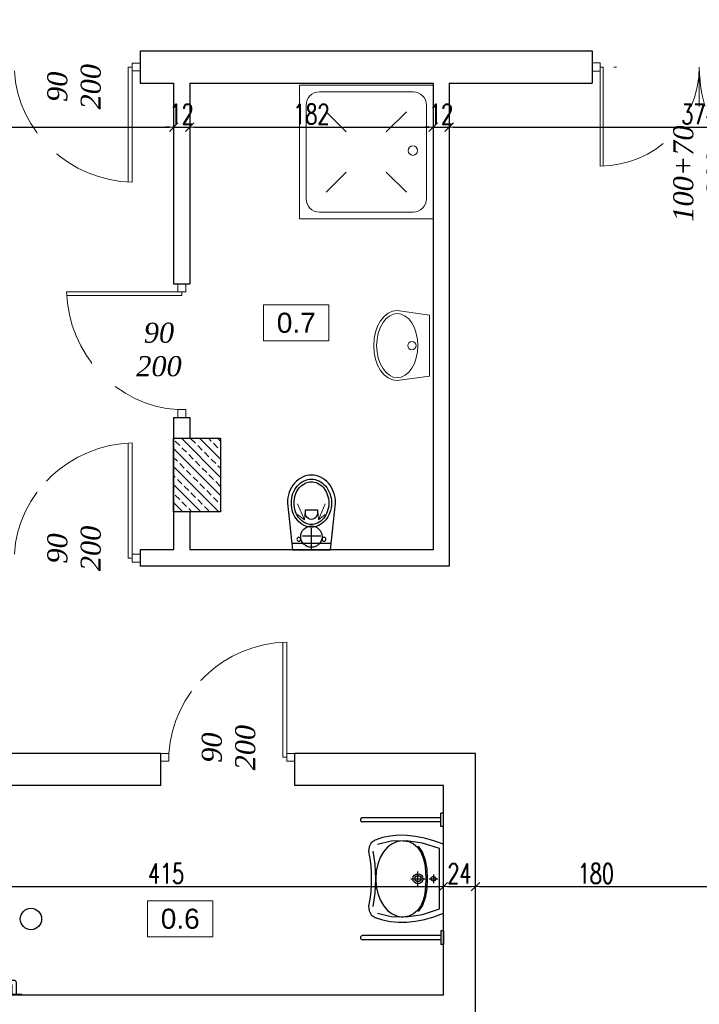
# Model space of a CAD drawing. Header units: millimetres. Extents: x 0 to 111311, y -48878 to -25280.
# Tile 139 of 244: x 89933 to 90441, y -31123 to -30387. Entities that reach past the tile are written whole.
import ezdxf

# ---------------------------------------------------------------- set-up
doc = ezdxf.new("R2010")
doc.units = ezdxf.units.MM
doc.layers.get('Defpoints').update_dxf_attribs({"color": 30})
for name, color, linetype, lineweight in [('J opisy', 7, 'Continuous', 9), ('J stolarka_okna', 144, 'Continuous', 0), ('J wymiary', 1, 'Continuous', 9), ('OPIS', 7, 'Continuous', 5), ('sciany', 252, 'Continuous', 30)]:
    doc.layers.add(name, color=color, linetype=linetype, lineweight=lineweight)
doc.styles.add('ADESK2', font='simplex', dxfattribs={"width": 0.7})
doc.styles.get("Standard").update_dxf_attribs({"font": 'arial.ttf'})
doc.dimstyles.new('1-100', dxfattribs={"dimscale": 1.5, "dimtxt": 10, "dimasz": 2, "dimexe": 1, "dimexo": 1, "dimgap": 1.5, "dimtad": 1, "dimdec": 0, "dimrnd": 0.5, "dimdsep": 46, "dimtxsty": 'ADESK2', "dimblk": 'wymiar', "dimcen": -1, "dimdle": 5, "dimse1": 1, "dimse2": 1, "dimclrd": 256, "dimclre": 256, "dimclrt": 256, "dimadec": 0, "dimazin": 0, "dimtfac": 1, "dimtdec": 0, "dimtix": 1, "dimtmove": 0, "dimatfit": 3, "dimfxl": 20, "dimfxlon": 1, "dimtolj": 1, "dimtzin": 0, "dimarcsym": 0})

# ---------------------------------------------------------------- blocks, each defined once
blk = doc.blocks.new('porecz2')
at = {"ltscale": 2}
for p, q in [((4667.32, -50.67), (4667.32, -61.87)), ((4667.72, -50.67), (4667.32, -50.67)), ((4667.72, -50.67), (4667.72, -61.87)), ((4656.72, -56.27), (4656.72, -86.87)), ((4667.32, -54.67), (4658.32, -54.67)), ((4667.32, -57.87), (4659.92, -57.87)), ((4659.92, -57.87), (4659.92, -85.27)), ((4667.72, -61.87), (4667.32, -61.87)), ((4667.32, -85.27), (4658.32, -85.27)), ((4667.32, -81.27), (4667.32, -92.47)), ((4667.72, -81.27), (4667.32, -81.27)), ((4667.72, -81.27), (4667.72, -92.47)), ((4667.32, -88.47), (4658.32, -88.47)), ((4667.72, -92.47), (4667.32, -92.47))]:
    blk.add_line(p, q, dxfattribs=at)
for centre, start, end in [((4658.32, -56.27), 90, 180), ((4658.32, -86.87), 90, 180), ((4658.32, -86.87), 180, 270)]:
    blk.add_arc(centre, 1.6, start, end, dxfattribs=at)
blk = doc.blocks.new('umywalka inwalid')
at = {"ltscale": 2}
for p, q in [((4637.55, -6.29), (4637.55, -8.29)), ((4647.55, -6.29), (4637.55, -6.29)), ((4647.55, -6.29), (4647.55, -8.29)), ((4725.62, -6.29), (4735.62, -6.29)), ((4725.62, -6.29), (4725.62, -8.29)), ((4735.62, -6.29), (4735.62, -8.29)), ((4647.55, -8.29), (4637.55, -8.29)), ((4640.95, -8.29), (4640.95, -66.69)), ((4644.15, -8.29), (4644.15, -66.69)), ((4725.62, -8.29), (4735.62, -8.29)), ((4729.02, -8.29), (4729.02, -66.69)), ((4732.22, -8.29), (4732.22, -66.69))]:
    blk.add_line(p, q, dxfattribs=at)
for points in [[(4686.59, -60.3), (4691.19, -60.32), (4696, -60.58), (4700.23, -61.01), (4703.05, -61.57), (4706.99, -62.3), (4710.58, -61.87), (4713.52, -60.25), (4715.47, -57.41), (4717.31, -51.79), (4718.5, -45.97), (4719.06, -39.93), (4718.98, -33.67), (4718.27, -27.18), (4716.94, -20.45), (4714.98, -13.49), (4712.4, -6.29), (4686.59, -6.29), (4660.78, -6.29), (4658.2, -13.49), (4656.24, -20.45), (4654.9, -27.18), (4654.19, -33.67), (4654.12, -39.93), (4654.67, -45.97), (4655.87, -51.79), (4657.7, -57.41), (4659.66, -60.25), (4662.6, -61.87), (4666.19, -62.3), (4670.13, -61.57), (4672.95, -61.01), (4677.17, -60.58), (4681.99, -60.32), (4686.59, -60.3)], [(4686.59, -12.01), (4687.27, -12.15), (4687.82, -12.52), (4688.2, -13.08), (4688.34, -13.76), (4688.2, -14.44), (4687.82, -15), (4687.27, -15.37), (4686.59, -15.51), (4685.91, -15.37), (4685.35, -15), (4684.98, -14.44), (4684.84, -13.76), (4684.98, -13.08), (4685.35, -12.52), (4685.91, -12.15), (4686.59, -12.01)], [(4686.59, -21.55), (4688.05, -21.84), (4689.24, -22.65), (4690.04, -23.84), (4690.34, -25.3), (4690.04, -26.76), (4689.24, -27.95), (4688.05, -28.76), (4686.59, -29.05), (4685.13, -28.76), (4683.94, -27.95), (4683.13, -26.76), (4682.84, -25.3), (4683.13, -23.84), (4683.94, -22.65), (4685.13, -21.84), (4686.59, -21.55)], [(4686.59, -23), (4687.48, -23.18), (4688.21, -23.67), (4688.71, -24.41), (4688.89, -25.3), (4688.71, -26.19), (4688.21, -26.93), (4687.48, -27.42), (4686.59, -27.6), (4685.69, -27.42), (4684.96, -26.93), (4684.47, -26.19), (4684.29, -25.3), (4684.47, -24.41), (4684.96, -23.67), (4685.69, -23.18), (4686.59, -23)]]:
    blk.add_lwpolyline(points, close=True)
for points in [[(4712.26, -55.57), (4714.72, -45.27), (4715.04, -34.03), (4713.18, -21.93), (4709.09, -9.09), (4686.59, -9.09), (4664.08, -9.09), (4660, -21.93), (4658.14, -34.03), (4658.45, -45.27), (4660.91, -55.57)], [(4683.34, -13.76), (4689.84, -13.76)], [(4686.59, -17.01), (4686.59, -10.51)], [(4658.14, -36.42), (4658.73, -32.12), (4660.42, -28.51), (4663.08, -25.55), (4666.59, -23.21), (4670.83, -21.46), (4675.67, -20.25), (4680.98, -19.55), (4686.65, -19.32), (4692.32, -19.55), (4697.64, -20.25), (4702.48, -21.46), (4706.72, -23.21), (4710.23, -25.55), (4712.89, -28.51), (4714.58, -32.12), (4715.17, -36.42)], [(4662.33, -25.03), (4666.84, -22), (4672.58, -19.91), (4679.28, -18.71), (4686.65, -18.32), (4694.03, -18.71), (4700.73, -19.91), (4706.47, -22), (4710.98, -25.03)], [(4686.59, -30.55), (4686.59, -20.05)], [(4691.93, -25.3), (4681.25, -25.3)], [(4658.14, -36.42), (4658.73, -40.7), (4660.41, -44.61), (4663.06, -48.09), (4666.55, -51.08), (4670.77, -53.51), (4675.6, -55.32), (4680.91, -56.46), (4686.57, -56.85), (4692.25, -56.46), (4697.57, -55.32), (4702.42, -53.51), (4706.68, -51.08), (4710.2, -48.09), (4712.88, -44.61), (4714.57, -40.7), (4715.17, -36.42)], [(4707.23, -58.79), (4702.52, -57.92), (4697.44, -57.36), (4692.1, -57.03), (4686.6, -56.81), (4681.11, -57.03), (4675.76, -57.36), (4670.68, -57.92), (4665.97, -58.79)]]:
    blk.add_lwpolyline(points)
for centre in [(4642.55, -66.69), (4730.62, -66.69)]:
    blk.add_arc(centre, 1.6, 180, 0, dxfattribs=at)
blk = doc.blocks.new('A$C39F352FF')
at = {"layer": 'J opisy'}
for p, q in [((0, 100), (0, 0)), ((100, 100), (0, 100)), ((100, 100), (100, 0)), ((85, 95), (15, 95)), ((5, 85), (5, 15)), ((95, 15), (95, 85)), ((35, 65), (20, 80)), ((80, 80), (65, 65)), ((35, 35), (20, 20)), ((80, 20), (65, 35)), ((100, 0), (0, 0)), ((15, 5), (85, 5))]:
    blk.add_line(p, q, dxfattribs=at)
blk.add_circle((50.99, 15.15), 3.52, dxfattribs=at)
for centre, start, end in [((15, 85), 90, 180), ((85, 85), 0, 90), ((15, 15), 180, 270), ((85, 15), 270, 0)]:
    blk.add_arc(centre, 10, start, end, dxfattribs=at)
blk = doc.blocks.new('LAV_FLAT_BACK-OVAL_49')
at = {"layer": 'J opisy', "color": 0, "linetype": 'Continuous'}
for p, q in [((-0.2181, 0.2314), (-0.2502, 0)), ((0.2181, 0.2314), (-0.2181, 0.2314)), ((-0.218, 0.2311), (-0.2181, 0.2311)), ((0.2181, 0.2311), (0.218, 0.2311)), ((0.2496, 0), (0.2181, 0.2314)), ((-0.0878, 0.1362), (-0.0447, 0.1446)), ((-0.0447, 0.1446), (0, 0.1474)), ((0, 0.1474), (0.0447, 0.1446)), ((0.0447, 0.1446), (0.0878, 0.1362)), ((-0.2119, 0.0564), (-0.1907, 0.0819)), ((-0.1907, 0.0819), (-0.1622, 0.1042)), ((-0.1622, 0.1042), (-0.1274, 0.1226)), ((-0.1274, 0.1226), (-0.0878, 0.1362)), ((0.0878, 0.1362), (0.1274, 0.1226)), ((0.1274, 0.1226), (0.1622, 0.1042)), ((0.1622, 0.1042), (0.1907, 0.0819)), ((0.1907, 0.0819), (0.2119, 0.0564)), ((-0.2293, 0), (-0.2249, 0.0288)), ((-0.2249, 0.0288), (-0.2119, 0.0564)), ((0.2119, 0.0564), (0.2249, 0.0288)), ((0.2249, 0.0288), (0.2288, 0)), ((0.2288, 0), (0.2249, -0.0288)), ((0.2454, -0.0329), (0.2496, 0)), ((-0.2502, 0), (-0.2454, -0.0329)), ((-0.2454, -0.0329), (-0.2311, -0.0645)), ((-0.2311, -0.0645), (-0.208, -0.0936)), ((-0.2249, -0.0288), (-0.2293, 0)), ((-0.2119, -0.0564), (-0.2249, -0.0288)), ((-0.1907, -0.0819), (-0.2119, -0.0564)), ((0.2119, -0.0564), (0.1907, -0.0819)), ((0.208, -0.0936), (0.2311, -0.0645)), ((0.2249, -0.0288), (0.2119, -0.0564)), ((0.2311, -0.0645), (0.2454, -0.0329)), ((-0.208, -0.0936), (-0.1769, -0.1191)), ((-0.1622, -0.1042), (-0.1907, -0.0819)), ((-0.1769, -0.1191), (-0.139, -0.1401)), ((-0.1274, -0.1226), (-0.1622, -0.1042)), ((-0.139, -0.1401), (-0.0957, -0.1556)), ((-0.0878, -0.1362), (-0.1274, -0.1226)), ((-0.0447, -0.1446), (-0.0878, -0.1362)), ((0.0878, -0.1362), (0.0447, -0.1446)), ((0.1274, -0.1226), (0.0878, -0.1362)), ((0.0957, -0.1556), (0.139, -0.1401)), ((0.1622, -0.1042), (0.1274, -0.1226)), ((0.139, -0.1401), (0.1769, -0.1191)), ((0.1907, -0.0819), (0.1622, -0.1042)), ((0.1769, -0.1191), (0.208, -0.0936)), ((-0.0957, -0.1556), (-0.0488, -0.1652)), ((-0.0488, -0.1652), (0, -0.1685)), ((0, -0.1474), (-0.0447, -0.1446)), ((0.0447, -0.1446), (0, -0.1474)), ((0, -0.1685), (0.0488, -0.1652)), ((0.0488, -0.1652), (0.0957, -0.1556))]:
    blk.add_line(p, q, dxfattribs=at)
blk.add_circle((0, 0.105), 0.03, dxfattribs=at)
blk = doc.blocks.new('WC3')
for p, q in [((5, -14.72), (5, 14.72)), ((0, 0), (16.2, 0)), ((10.49, -6.67), (10.49, 7.14))]:
    blk.add_line(p, q)
for points in [[(35.04, 18, -0.08566), (43.2, 16.59, -0.092219), (49.86, 12.73, -0.103316), (54.46, 6.75, -0.112813), (56, 0, -0.112813), (54.46, -6.75, -0.103316), (49.86, -12.73, -0.092219), (43.2, -16.59, -0.08566), (35.04, -18), (0, -14.17), (0, 14.17)], [(35.04, 15, 0.08566), (27.89, 13.77, 0.092219), (22.18, 10.45, 0.103316), (18.33, 5.44, 0.112813), (17.09, 0, 0.112813), (18.33, -5.44, 0.103316), (22.18, -10.45, 0.092219), (27.89, -13.77, 0.08566), (35.04, -15, 0.08566), (42.2, -13.77, 0.092219), (47.91, -10.45, 0.103316), (51.76, -5.44, 0.112813), (53, 0, 0.112813), (51.76, 5.44, 0.103316), (47.91, 10.45, 0.092219), (42.2, 13.77, 0.08566)], [(35.04, 13, 0.08566), (28.56, 11.88, 0.092219), (23.48, 8.93, 0.103316), (20.13, 4.58, 0.112813), (19.09, 0, 0.112813), (20.13, -4.58, 0.103316), (23.48, -8.93, 0.092219), (28.56, -11.88, 0.08566), (35.04, -13, 0.08566), (41.53, -11.88, 0.092219), (46.6, -8.93, 0.103316), (49.95, -4.58, 0.112813), (51, 0, 0.112813), (49.95, 4.58, 0.103316), (46.6, 8.93, 0.092219), (41.53, 11.88, 0.08566)], [(29.97, 4.52), (27.42, 4.52, 1.00022), (27.42, -4.52), (29.97, -4.52)]]:
    blk.add_lwpolyline(points, format="xyb", close=True)
for centre in [(8.03, 9.41), (8.03, -9.41)]:
    blk.add_circle(centre, 1.44)
blk = doc.blocks.new('A$C3D492992')
at = {"lineweight": 13}
for points in [[(2710, 709.53), (2715.1, 697.47), (2715.63, 703.98)], [(2710, 709.53), (2715.1, 697.47), (2710.06, 701.63)], [(2730.75, 709.53), (2725.65, 697.47), (2725.12, 703.98)], [(2730.75, 709.53), (2725.65, 697.47), (2730.69, 701.63)]]:
    blk.add_lwpolyline(points, dxfattribs=at)
for centre in [(2720.38, 685), (2510.66, 399.17)]:
    blk.add_circle(centre, 8)
blk = doc.blocks.new('wymiar')
for p, q in [((1.5, 0), (-1.5, 0)), ((1.06, 1.06), (-1.06, -1.06)), ((0, 1.5), (0, -1.5))]:
    blk.add_line(p, q)
blk = doc.blocks.new('*D1438')
at = {"layer": 'Defpoints', "color": 0, "ltscale": 4}
for p in [(89540.48, -30448.47), (90048.48, -30447.48), (90048.48, -30467.06)]:
    blk.add_point(p, dxfattribs=at)
at = {"layer": 'J wymiary', "lineweight": -2}
blk.add_line((89543.48, -30467.06), (90045.48, -30467.06), dxfattribs=at)
at = {"layer": 'J wymiary', "lineweight": -2, "ltscale": 4, "xscale": 3, "yscale": 3, "zscale": 3, "rotation": 180}
blk.add_blockref('wymiar', (89540.48, -30467.06), dxfattribs=at)
at = {"layer": 'J wymiary', "lineweight": -2, "ltscale": 4, "xscale": 3, "yscale": 3, "zscale": 3}
blk.add_blockref('wymiar', (90048.48, -30467.06), dxfattribs=at)
at = {"layer": 'J wymiary', "ltscale": 4, "insert": (89794.48, -30457.31), "char_height": 15, "attachment_point": 5, "style": 'ADESK2'}
blk.add_mtext('\\A1;508', dxfattribs=at)
blk = doc.blocks.new('*D1439')
at = {"layer": 'Defpoints', "color": 0, "ltscale": 4}
for p in [(90048.48, -30447.48), (90060.48, -30446.5), (90060.48, -30467.06)]:
    blk.add_point(p, dxfattribs=at)
at = {"layer": 'J wymiary', "lineweight": -2}
for p, q in [((90045.48, -30467.06), (90042.48, -30467.06)), ((90048.48, -30467.06), (90060.48, -30467.06)), ((90063.48, -30467.06), (90066.48, -30467.06))]:
    blk.add_line(p, q, dxfattribs=at)
at = {"layer": 'J wymiary', "lineweight": -2, "ltscale": 4, "xscale": 3, "yscale": 3, "zscale": 3}
blk.add_blockref('wymiar', (90048.48, -30467.06), dxfattribs=at)
at = {"layer": 'J wymiary', "lineweight": -2, "ltscale": 4, "xscale": 3, "yscale": 3, "zscale": 3, "rotation": 180}
blk.add_blockref('wymiar', (90060.48, -30467.06), dxfattribs=at)
at = {"layer": 'J wymiary', "ltscale": 4, "insert": (90054.48, -30457.31), "char_height": 15, "attachment_point": 5, "style": 'ADESK2'}
blk.add_mtext('\\A1;12', dxfattribs=at)
blk = doc.blocks.new('*D1440')
at = {"layer": 'Defpoints', "color": 0, "ltscale": 4}
for p in [(90242.48, -30443.03), (90060.48, -30446.5), (90242.48, -30467.06)]:
    blk.add_point(p, dxfattribs=at)
at = {"layer": 'J wymiary', "lineweight": -2}
blk.add_line((90063.48, -30467.06), (90239.48, -30467.06), dxfattribs=at)
at = {"layer": 'J wymiary', "lineweight": -2, "ltscale": 4, "xscale": 3, "yscale": 3, "zscale": 3, "rotation": 180}
blk.add_blockref('wymiar', (90060.48, -30467.06), dxfattribs=at)
at = {"layer": 'J wymiary', "lineweight": -2, "ltscale": 4, "xscale": 3, "yscale": 3, "zscale": 3}
blk.add_blockref('wymiar', (90242.48, -30467.06), dxfattribs=at)
at = {"layer": 'J wymiary', "ltscale": 4, "insert": (90151.48, -30457.31), "char_height": 15, "attachment_point": 5, "style": 'ADESK2'}
blk.add_mtext('\\A1;182', dxfattribs=at)
blk = doc.blocks.new('*D1441')
at = {"layer": 'Defpoints', "color": 0, "ltscale": 4}
for p in [(90242.48, -30443.03), (90254.48, -30442.37), (90254.48, -30467.06)]:
    blk.add_point(p, dxfattribs=at)
at = {"layer": 'J wymiary', "lineweight": -2}
for p, q in [((90239.48, -30467.06), (90236.48, -30467.06)), ((90242.48, -30467.06), (90254.48, -30467.06)), ((90257.48, -30467.06), (90260.48, -30467.06))]:
    blk.add_line(p, q, dxfattribs=at)
at = {"layer": 'J wymiary', "lineweight": -2, "ltscale": 4, "xscale": 3, "yscale": 3, "zscale": 3}
blk.add_blockref('wymiar', (90242.48, -30467.06), dxfattribs=at)
at = {"layer": 'J wymiary', "lineweight": -2, "ltscale": 4, "xscale": 3, "yscale": 3, "zscale": 3, "rotation": 180}
blk.add_blockref('wymiar', (90254.48, -30467.06), dxfattribs=at)
at = {"layer": 'J wymiary', "ltscale": 4, "insert": (90248.48, -30457.31), "char_height": 15, "attachment_point": 5, "style": 'ADESK2'}
blk.add_mtext('\\A1;12', dxfattribs=at)
blk = doc.blocks.new('*D1442')
at = {"layer": 'Defpoints', "color": 0, "ltscale": 4}
for p in [(90254.48, -30442.37), (90628.48, -30455.61), (90628.48, -30467.06)]:
    blk.add_point(p, dxfattribs=at)
at = {"layer": 'J wymiary', "lineweight": -2}
blk.add_line((90257.48, -30467.06), (90625.48, -30467.06), dxfattribs=at)
at = {"layer": 'J wymiary', "lineweight": -2, "ltscale": 4, "xscale": 3, "yscale": 3, "zscale": 3, "rotation": 180}
blk.add_blockref('wymiar', (90254.48, -30467.06), dxfattribs=at)
at = {"layer": 'J wymiary', "lineweight": -2, "ltscale": 4, "xscale": 3, "yscale": 3, "zscale": 3}
blk.add_blockref('wymiar', (90628.48, -30467.06), dxfattribs=at)
at = {"layer": 'J wymiary', "ltscale": 4, "insert": (90441.48, -30457.31), "char_height": 15, "attachment_point": 5, "style": 'ADESK2'}
blk.add_mtext('\\A1;374', dxfattribs=at)
blk = doc.blocks.new('*D1472')
at = {"layer": 'Defpoints', "color": 0, "ltscale": 4}
for p in [(90250.14, -30966.92), (89835.48, -30970.72), (90250.14, -31034.73)]:
    blk.add_point(p, dxfattribs=at)
at = {"layer": 'J wymiary', "lineweight": -2}
blk.add_line((89838.48, -31034.73), (90247.14, -31034.73), dxfattribs=at)
at = {"layer": 'J wymiary', "lineweight": -2, "ltscale": 4, "xscale": 3, "yscale": 3, "zscale": 3, "rotation": 180}
blk.add_blockref('wymiar', (89835.48, -31034.73), dxfattribs=at)
at = {"layer": 'J wymiary', "lineweight": -2, "ltscale": 4, "xscale": 3, "yscale": 3, "zscale": 3}
blk.add_blockref('wymiar', (90250.14, -31034.73), dxfattribs=at)
at = {"layer": 'J wymiary', "ltscale": 4, "insert": (90042.81, -31024.98), "char_height": 15, "attachment_point": 5, "style": 'ADESK2'}
blk.add_mtext('\\A1;415', dxfattribs=at)
blk = doc.blocks.new('*D1473')
at = {"layer": 'Defpoints', "color": 0, "ltscale": 4}
for p in [(90250.14, -30966.92), (90274.14, -30967.76), (90274.14, -31034.73)]:
    blk.add_point(p, dxfattribs=at)
at = {"layer": 'J wymiary', "lineweight": -2}
blk.add_line((90253.14, -31034.73), (90271.14, -31034.73), dxfattribs=at)
at = {"layer": 'J wymiary', "lineweight": -2, "ltscale": 4, "xscale": 3, "yscale": 3, "zscale": 3, "rotation": 180}
blk.add_blockref('wymiar', (90250.14, -31034.73), dxfattribs=at)
at = {"layer": 'J wymiary', "lineweight": -2, "ltscale": 4, "xscale": 3, "yscale": 3, "zscale": 3}
blk.add_blockref('wymiar', (90274.14, -31034.73), dxfattribs=at)
at = {"layer": 'J wymiary', "ltscale": 4, "insert": (90262.14, -31024.98), "char_height": 15, "attachment_point": 5, "style": 'ADESK2'}
blk.add_mtext('\\A1;24', dxfattribs=at)
blk = doc.blocks.new('*D1474')
at = {"layer": 'Defpoints', "color": 0, "ltscale": 4}
for p in [(90274.14, -30967.76), (90454.14, -31023.59), (90454.14, -31034.73)]:
    blk.add_point(p, dxfattribs=at)
at = {"layer": 'J wymiary', "lineweight": -2}
blk.add_line((90277.14, -31034.73), (90451.14, -31034.73), dxfattribs=at)
at = {"layer": 'J wymiary', "lineweight": -2, "ltscale": 4, "xscale": 3, "yscale": 3, "zscale": 3, "rotation": 180}
blk.add_blockref('wymiar', (90274.14, -31034.73), dxfattribs=at)
at = {"layer": 'J wymiary', "lineweight": -2, "ltscale": 4, "xscale": 3, "yscale": 3, "zscale": 3}
blk.add_blockref('wymiar', (90454.14, -31034.73), dxfattribs=at)
at = {"layer": 'J wymiary', "ltscale": 4, "insert": (90364.14, -31024.98), "char_height": 15, "attachment_point": 5, "style": 'ADESK2'}
blk.add_mtext('\\A1;180', dxfattribs=at)
blk = doc.blocks.new('*D1636')
at = {"layer": 'Defpoints', "color": 0, "ltscale": 4}
for p in [(91955.48, -30760.61), (0, -30978.11), (91914.84, -30978.11)]:
    blk.add_point(p, dxfattribs=at)
at = {"layer": 'J wymiary', "lineweight": -2}
blk.add_line((91914.84, -30763.61), (91914.84, -30975.11), dxfattribs=at)
at = {"layer": 'J wymiary', "lineweight": -2, "ltscale": 4, "xscale": 3, "yscale": 3, "zscale": 3}
for p, rotation in [((91914.84, -30760.61), 90), ((91914.84, -30978.11), 270)]:
    blk.add_blockref('wymiar', p, dxfattribs=dict(at, rotation=rotation))
at = {"layer": 'J wymiary', "ltscale": 4, "insert": (91905.09, -30869.36), "char_height": 15, "attachment_point": 5, "rotation": 90, "style": 'ADESK2'}
blk.add_mtext('\\A1;218', dxfattribs=at)

msp = doc.modelspace()

# ---------------------------------------------------------------- hatches: boundary and pattern name
at = {"layer": 'J opisy'}
h = msp.add_hatch(dxfattribs=at)
h.set_pattern_fill('ANSI33', color=256, scale=1.5, angle=90, style=0)
h.set_pattern_definition([(135, (20862.355, -6471.846), (-6.7351921, -6.7351921), []), (135, (20862.355, -6465.111), (-6.7351921, -6.7351921), [4.7625, -2.38125])])
h.paths.add_polyline_path([(90065.976, -30727.109), (90048.476, -30727.109), (90048.476, -30699.609), (90065.976, -30699.609)])
h.paths.add_polyline_path([(90065.976, -30699.609), (90083.476, -30699.609), (90083.476, -30727.109), (90065.976, -30727.109)])
h.paths.add_polyline_path([(90065.976, -30727.109), (90083.476, -30727.109), (90083.476, -30754.609), (90065.976, -30754.609)])
h.paths.add_polyline_path([(90048.476, -30727.109), (90065.976, -30727.109), (90065.976, -30754.609), (90048.476, -30754.609)])

# ---------------------------------------------------------------- linework, layer by layer
at = {"color": 251, "lineweight": 13}
for p, q in [((90023.476, -30425.078), (90023.476, -30419.14)), ((90051.595, -30584.109), (90057.532, -30584.109)), ((90051.595, -30684.109), (90057.532, -30684.109)), ((90038.976, -30935.109), (90038.976, -30941.046)), ((90138.976, -30935.109), (90138.976, -30941.046))]:
    msp.add_line(p, q, dxfattribs=at)
at = {"layer": 'J opisy'}
for p, q in [((89973.476, -30404.708), (89973.476, -30461.489)), ((90441.476, -30422.109), (90441.476, -30518.353)), ((90071.965, -30634.109), (90015.183, -30634.109)), ((89973.476, -30806.597), (89973.476, -30749.816)), ((90088.976, -30955.478), (90088.976, -30898.697))]:
    msp.add_line(p, q, dxfattribs=at)
at = {"layer": 'J stolarka_okna', "linetype": 'Continuous', "lineweight": 9}
for p, q in [((90014.57, -30422.109), (90014.57, -30508.158)), ((90014.581, -30422.109), (90017.55, -30422.109)), ((90017.539, -30425.078), (90017.539, -30419.14)), ((90017.539, -30419.14), (90023.476, -30419.14)), ((90017.539, -30422.109), (90017.539, -30508.209)), ((90367.476, -30422.109), (90369.476, -30422.109)), ((90369.476, -30422.109), (90369.476, -30496.082)), ((90379.476, -30422.109), (90377.476, -30422.109)), ((90023.476, -30425.078), (90017.539, -30425.078)), ((90367.476, -30425.109), (90367.476, -30496.109)), ((90367.476, -30425.109), (90367.476, -30496.109)), ((90051.595, -30584.109), (90051.595, -30590.046)), ((90057.532, -30590.046), (90057.532, -30584.109)), ((90054.564, -30590.046), (89968.464, -30590.046)), ((90054.564, -30593.015), (89968.515, -30593.015)), ((90051.595, -30590.046), (90057.532, -30590.046)), ((90054.564, -30593.004), (90054.564, -30590.036)), ((90051.595, -30678.172), (90057.532, -30678.172)), ((90051.595, -30684.109), (90051.595, -30678.172)), ((90057.532, -30678.172), (90057.532, -30684.109)), ((90014.57, -30789.197), (90014.57, -30703.148)), ((90017.539, -30789.197), (90017.539, -30703.097)), ((90014.581, -30789.197), (90017.55, -30789.197)), ((90023.476, -30786.228), (90017.539, -30786.228)), ((90017.539, -30786.228), (90017.539, -30792.165)), ((90017.539, -30792.165), (90023.476, -30792.165)), ((90130.07, -30938.078), (90130.07, -30852.029)), ((90133.039, -30938.078), (90133.039, -30851.978)), ((90038.976, -30935.109), (90044.914, -30935.109)), ((90044.914, -30935.109), (90044.914, -30941.046)), ((90130.081, -30938.078), (90133.05, -30938.078)), ((90138.976, -30935.109), (90133.039, -30935.109)), ((90133.039, -30935.109), (90133.039, -30941.046)), ((90044.914, -30941.046), (90038.976, -30941.046)), ((90133.039, -30941.046), (90138.976, -30941.046))]:
    msp.add_line(p, q, dxfattribs=at)
msp.add_lwpolyline([(90361.476, -30425.109), (90367.476, -30425.109), (90367.476, -30419.109), (90361.476, -30419.109)], close=True, dxfattribs=at)
for centre, radius, start, end in [((90367.476, -30422.109), 74, 270, 0), ((90545.476, -30422.109), 104, 180, 270)]:
    msp.add_arc(centre, radius, start, end, dxfattribs=at)
msp.add_ellipse((90017.55, -30422.109), major_axis=(81.968, -33.985), ratio=0.9654717, start_param=3.5816905, end_param=5.0931483, dxfattribs=at)
at = {"layer": 'J stolarka_okna', "linetype": 'Continuous', "lineweight": 9, "extrusion": (0, 0, -1)}
for centre, major_axis, end_param in [((90054.564, -30590.036), (-33.985, 81.968), 5.0931483), ((90017.55, -30789.197), (81.968, 33.985), 5.0931483), ((90133.05, -30938.078), (81.968, 33.985), 5.0930299)]:
    msp.add_ellipse(centre, major_axis=major_axis, ratio=0.9654717, start_param=3.5816905, end_param=end_param, dxfattribs=at)
at = {"layer": 'OPIS'}
for points in [[(90164.514, -30626.813), (90115.764, -30626.813), (90115.764, -30599.938), (90164.514, -30599.938)], [(90077.779, -31072.282), (90029.029, -31072.282), (90029.029, -31045.407), (90077.779, -31045.407)]]:
    msp.add_lwpolyline(points, close=True, dxfattribs=at)
at = {"layer": 'sciany'}
for p, q in [((90023.476, -30410.109), (90361.476, -30410.109)), ((90023.476, -30410.109), (90023.476, -30434.109)), ((90361.476, -30410.109), (90361.476, -30434.109)), ((90023.476, -30434.109), (90048.476, -30434.109)), ((90048.476, -30434.109), (90048.476, -30584.109)), ((90060.476, -30434.109), (90242.476, -30434.109)), ((90060.476, -30434.109), (90060.476, -30584.109)), ((90242.476, -30434.109), (90242.476, -30783.109)), ((90254.476, -30434.109), (90361.476, -30434.109)), ((90254.476, -30434.109), (90254.476, -30795.109)), ((90048.476, -30584.109), (90060.476, -30584.109)), ((90048.438, -30684.109), (90060.476, -30684.109)), ((90048.476, -30684.109), (90048.476, -30783.109)), ((90060.476, -30684.109), (90060.476, -30699.609)), ((90060.476, -30754.609), (90060.476, -30783.109)), ((90048.476, -30783.109), (90023.476, -30783.109)), ((90023.476, -30783.109), (90023.476, -30795.109)), ((90242.476, -30783.109), (90060.476, -30783.109)), ((90023.476, -30786.228), (90023.476, -30792.165)), ((90254.476, -30795.109), (90023.476, -30795.109)), ((90038.976, -30935.109), (89236.726, -30935.109)), ((90038.976, -30959.109), (90038.976, -30935.109)), ((90274.143, -30935.109), (90138.976, -30935.109)), ((90138.976, -30959.109), (90138.976, -30935.109)), ((90274.143, -31142.859), (90274.143, -30935.109)), ((90038.976, -30959.109), (89835.476, -30959.109)), ((90250.143, -30959.109), (90138.976, -30959.109)), ((90250.143, -31115.859), (90250.143, -30959.109)), ((90250.143, -31115.859), (89835.476, -31115.859))]:
    msp.add_line(p, q, dxfattribs=at)
msp.add_lwpolyline([(90361.476, -30410.109), (90361.476, -30434.109)], dxfattribs=at)
msp.add_lwpolyline([(90083.476, -30754.609), (90048.476, -30754.609), (90048.476, -30699.609), (90083.476, -30699.609)], close=True, dxfattribs=at)

# ---------------------------------------------------------------- block references
msp.add_blockref('A$C3D492992', (87431.1, -31458.109))
at = {"rotation": 90}
msp.add_blockref('A$C39F352FF', (90242.476, -30535.609), dxfattribs=at)
at = {"extrusion": (0, 0, -1), "xscale": -104.5439999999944, "yscale": 104.5439999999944, "zscale": -104.544, "rotation": 89.99999999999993}
msp.add_blockref('LAV_FLAT_BACK-OVAL_49', (-90215.639, -30630.376), dxfattribs=at)
at = {"lineweight": 0, "ltscale": 2, "xscale": -1, "rotation": 270}
msp.add_blockref('WC3', (90151.476, -30783.109), dxfattribs=at)
at = {"lineweight": 0, "ltscale": 2}
for name, p, rotation in [('umywalka inwalid', (90256.43, -26342.271), 270.0000002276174), ('porecz2', (89985.544, -26448.14, 0), 270)]:
    msp.add_blockref(name, p, dxfattribs=dict(at, rotation=rotation))

# ---------------------------------------------------------------- texts
at = {"layer": 'OPIS', "char_height": 15, "width": 48.75, "attachment_point": 5, "line_spacing_factor": 0.857143}
for s, insert in [('0.7', (90140.139, -30613.376)), ('0.6', (90053.404, -31058.845))]:
    msp.add_mtext(s, dxfattribs=dict(at, insert=insert))

# ---------------------------------------------------------------- dimensions: what is measured, and where the dimension line sits
at = {"layer": 'J wymiary'}
for base, p1, p2, picture, middle in [((90242.476, -30467.055), (90060.476, -30446.5), (90242.476, -30443.026), '*D1440', (90151.476, -30457.305)), ((90254.476, -30467.055), (90242.476, -30443.026), (90254.476, -30442.37), '*D1441', (90248.476, -30457.305)), ((90060.476, -30467.055), (90048.476, -30447.483), (90060.476, -30446.5), '*D1439', (90054.476, -30457.305)), ((90274.143, -31034.73), (90250.143, -30966.918), (90274.143, -30967.763), '*D1473', (90262.143, -31024.98)), ((90454.143, -31034.73), (90274.143, -30967.763), (90454.143, -31023.593), '*D1474', (90364.143, -31024.98))]:
    dim = msp.add_linear_dim(base=base, p1=p1, p2=p2, dimstyle='1-100', override={"dimblk": 'wymiar'}, dxfattribs=at)
    dim.commit()
    dim.dimension.update_dxf_attribs({"geometry": picture, "text_midpoint": middle})

# ---------------------------------------------------------------- next in the draw order: texts
at = {"layer": 'J opisy', "char_height": 15, "width": 85.22639, "attachment_point": 5, "rotation": 90, "bg_fill": 2}
for s, insert in [('{\\fTimes New Roman|b0|i1|c238|p18;90\\P200}', (89974.091, -30436.857)), ('{\\fTimes New Roman|b0|i1|c238|p18;100+70\\P200}', (90442.091, -30501.762)), ('{\\fTimes New Roman|b0|i1|c238|p18;90\\P200}', (89974.091, -30781.965)), ('{\\fTimes New Roman|b0|i1|c238|p18;90\\P200}', (90089.591, -30930.846))]:
    msp.add_mtext(s, dxfattribs=dict(at, insert=insert))
at = {"layer": 'J opisy', "insert": (90037.523, -30633.337), "char_height": 15, "width": 85.22639, "attachment_point": 5, "bg_fill": 2}
msp.add_mtext('{\\fTimes New Roman|b0|i1|c238|p18;90\\P200}', dxfattribs=at)

# ---------------------------------------------------------------- next in the draw order: dimensions: what is measured, and where the dimension line sits
at = {"layer": 'J wymiary'}
for base, p1, p2, picture, middle in [((90628.476, -30467.055), (90254.476, -30442.37), (90628.476, -30455.608), '*D1442', (90441.476, -30457.305)), ((90048.476, -30467.055), (89540.476, -30448.466), (90048.476, -30447.483), '*D1438', (89794.476, -30457.305)), ((90250.143, -31034.73), (89835.476, -30970.718), (90250.143, -30966.918), '*D1472', (90042.81, -31024.98))]:
    dim = msp.add_linear_dim(base=base, p1=p1, p2=p2, dimstyle='1-100', override={"dimblk": 'wymiar'}, dxfattribs=at)
    dim.commit()
    dim.dimension.update_dxf_attribs({"geometry": picture, "text_midpoint": middle})
dim = msp.add_linear_dim(base=(91914.843, -30978.11), p1=(91955.476, -30760.609), p2=(0, -30978.11), angle=90, dimstyle='1-100', override={"dimblk": 'wymiar'}, dxfattribs=at)
dim.commit()
dim.dimension.update_dxf_attribs({"geometry": '*D1636', "text_midpoint": (91905.093, -30869.359)})

doc.saveas('drawing.dxf')
